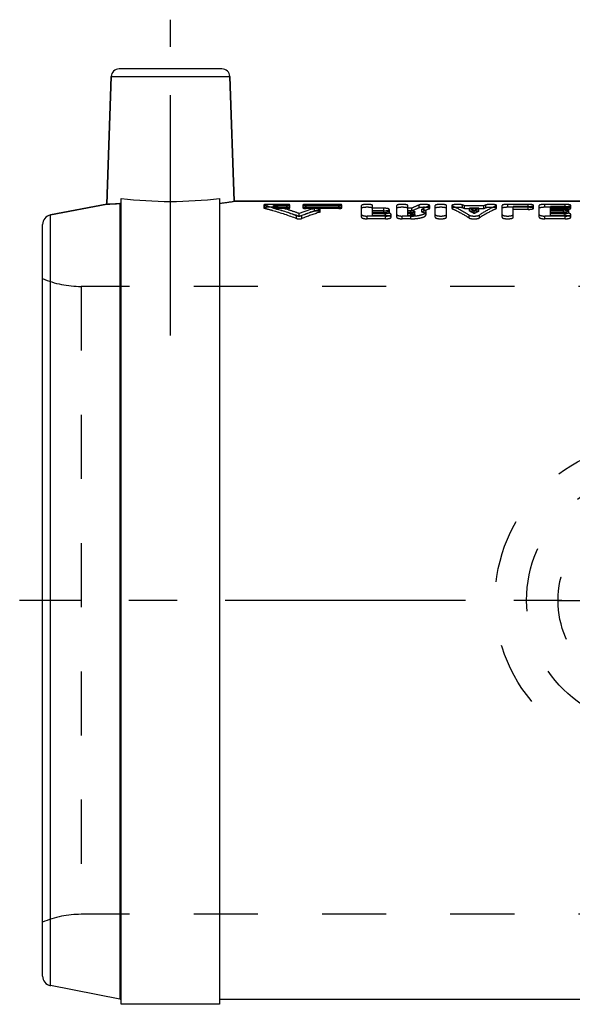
# Model space of a CAD drawing. Header units: millimetres. Extents: x 418 to 581, y 452 to 553.
# Tile 1 of 10: x 418 to 474, y 452 to 553. Entities that reach past the tile are written whole.
import ezdxf

# ---------------------------------------------------------------- set-up
doc = ezdxf.new("R2010")
doc.units = ezdxf.units.MM
doc.header["$LTSCALE"] = 65.185185
doc.linetypes.add('CENTER', pattern=[0.6, 0.375, -0.075, 0.075, -0.075])
doc.linetypes.add('HIDDEN', pattern=[0.2, 0.1, -0.1])
for name, color, linetype in [('ACHSEN_S', 7, 'CONTINUOUS'), ('KOERPER', 7, 'CONTINUOUS'), ('KONST.EL_MIT_GEO', 7, 'CONTINUOUS'), ('KURVEN', 7, 'CONTINUOUS')]:
    doc.layers.add(name, color=color, linetype=linetype)

msp = doc.modelspace()

# ---------------------------------------------------------------- linework, layer by layer
at = {"layer": 'ACHSEN_S', "color": 2, "linetype": 'CENTER'}
msp.add_line((580.97, 493.52), (418.3, 493.52), dxfattribs=at)
at = {"layer": 'KOERPER', "color": 2, "linetype": 'CENTER'}
msp.add_line((433.63, 520.42), (433.63, 552.52), dxfattribs=at)
at = {"layer": 'KOERPER', "color": 7, "linetype": 'Continuous'}
for p, q in [((427.61, 546.75), (427.15, 533.79)), ((439.66, 546.75), (440.1, 534.08)), ((428.63, 452.48), (428.63, 534.37)), ((438.63, 534.37), (438.63, 452.48)), ((427.15, 533.79), (421.44, 532.68)), ((484.81, 534.08), (440.1, 534.08)), ((438.63, 452.48), (428.63, 452.48)), ((484.81, 452.98), (438.63, 452.98))]:
    msp.add_line(p, q, dxfattribs=at)
for centre, radius, start, end in [((433.63, 574.68), 40.62, 262.9294, 277.0706), ((433.4, 575.82), 42.28, 277.1092, 279.121)]:
    msp.add_arc(centre, radius, start, end, dxfattribs=at)
at = {"layer": 'KOERPER', "color": 8, "linetype": 'HIDDEN'}
msp.add_arc((433.37, 576.04), 42.5, 277.1144, 279.1157, dxfattribs=at)
at = {"layer": 'KONST.EL_MIT_GEO', "color": 7, "linetype": 'Continuous'}
for p, q in [((438.86, 547.52), (428.41, 547.52)), ((427.15, 533.79), (427.61, 546.75)), ((427.61, 546.75), (439.66, 546.75)), ((440.1, 534.08), (439.66, 546.75)), ((421.44, 532.68), (427.15, 533.79)), ((428.47, 533.85), (428.47, 453.01)), ((440.1, 534.08), (484.81, 534.08)), ((421.44, 454.37), (421.44, 532.68)), ((420.63, 455.35), (420.63, 531.7)), ((428.47, 453.01), (421.44, 454.37))]:
    msp.add_line(p, q, dxfattribs=at)
at = {"layer": 'KONST.EL_MIT_GEO', "color": 8, "linetype": 'HIDDEN'}
for p, q in [((428.63, 452.81), (428.63, 534.37)), ((443.13, 533.7), (443.13, 533.4)), ((443.2, 533.36), (443.2, 533.66)), ((443.46, 533.46), (443.46, 533.75)), ((445.45, 533.75), (443.46, 533.75)), ((445.45, 533.46), (443.46, 533.46)), ((444.12, 533.34), (444.12, 533.63)), ((445.45, 533.63), (444.12, 533.63)), ((445.45, 533.34), (444.12, 533.34)), ((445.45, 533.34), (445.45, 533.75)), ((445.78, 533.4), (445.78, 533.7)), ((447.1, 533.7), (447.1, 533.4)), ((447.43, 533.34), (447.43, 533.75)), ((450.73, 533.75), (447.43, 533.75)), ((450.73, 533.63), (447.43, 533.63)), ((450.73, 533.46), (447.43, 533.46)), ((450.73, 533.34), (447.43, 533.34)), ((448.26, 533.05), (448.26, 533.34)), ((448.85, 533.01), (448.85, 533.3)), ((450.73, 533.34), (450.73, 533.75)), ((451.06, 533.4), (451.06, 533.7)), ((453.05, 532.45), (453.05, 533.65)), ((454.18, 532.61), (454.18, 533.65)), ((455.31, 533.37), (454.18, 533.37)), ((455.31, 532.81), (455.31, 533.37)), ((456.63, 532.45), (456.63, 533.65)), ((457.76, 532.61), (457.76, 533.65)), ((458.15, 533.37), (457.76, 533.37)), ((458.15, 533.08), (458.15, 533.37)), ((458.9, 533.4), (458.9, 533.7)), ((459.92, 533.31), (459.92, 533.61)), ((459.98, 533.36), (459.98, 533.65)), ((460.54, 532.45), (460.54, 533.65)), ((461.68, 532.45), (461.68, 533.65)), ((462.24, 533.65), (462.24, 533.36)), ((462.29, 533.31), (462.29, 533.61)), ((463.33, 533.4), (463.33, 533.69)), ((463.53, 533.31), (463.53, 533.61)), ((465.49, 533.61), (463.53, 533.61)), ((465.49, 533.31), (463.53, 533.31)), ((464.03, 533.08), (464.03, 533.37)), ((464.99, 533.37), (464.03, 533.37)), ((464.99, 533.08), (464.99, 533.37)), ((465.49, 533.31), (465.49, 533.61)), ((465.69, 533.4), (465.69, 533.69)), ((466.73, 533.31), (466.73, 533.61)), ((466.78, 533.36), (466.78, 533.65)), ((467.34, 532.45), (467.34, 533.65)), ((467.91, 533.46), (467.91, 533.75)), ((469.99, 533.75), (467.91, 533.75)), ((469.99, 533.46), (467.91, 533.46)), ((468.48, 532.45), (468.48, 533.54)), ((469.99, 533.54), (468.48, 533.54)), ((469.99, 533.25), (469.99, 533.75)), ((470.55, 533.36), (470.55, 533.65)), ((471.12, 532.45), (471.12, 533.65)), ((471.68, 533.46), (471.68, 533.75)), ((473.76, 533.75), (471.68, 533.75)), ((473.76, 533.46), (471.68, 533.46)), ((472.25, 532.61), (472.25, 533.54)), ((473.76, 533.54), (472.25, 533.54)), ((473.57, 533.37), (472.25, 533.37)), ((473.57, 532.81), (473.57, 533.37)), ((473.76, 533.25), (473.76, 533.75)), ((474.32, 533.36), (474.32, 533.65)), ((445.62, 533.2), (445.7, 533.17)), ((446.44, 532.33), (446.44, 532.61)), ((446.71, 532.54), (446.71, 532.82)), ((446.98, 532.33), (446.98, 532.61)), ((448.79, 532.96), (448.79, 533.25)), ((453.61, 532.29), (453.61, 532.57)), ((455.5, 532.57), (453.61, 532.57)), ((455.5, 532.29), (453.61, 532.29)), ((455.31, 533.1), (454.18, 533.1)), ((455.31, 533.08), (454.18, 533.08)), ((455.5, 532.89), (454.18, 532.89)), ((455.31, 532.81), (454.18, 532.81)), ((455.5, 532.61), (454.18, 532.61)), ((455.5, 532.61), (455.5, 532.89)), ((455.5, 532.29), (455.5, 532.57)), ((455.88, 532.95), (455.88, 533.24)), ((456.06, 532.45), (456.06, 532.74)), ((457.2, 532.29), (457.2, 532.57)), ((458.08, 532.57), (457.2, 532.57)), ((458.08, 532.29), (457.2, 532.29)), ((458.08, 533.1), (457.76, 533.1)), ((458.15, 533.08), (457.76, 533.08)), ((458.08, 532.89), (457.76, 532.89)), ((458.08, 532.81), (457.76, 532.81)), ((458.08, 532.61), (457.76, 532.61)), ((458.08, 532.61), (458.08, 533.1)), ((458.08, 532.29), (458.08, 532.57)), ((458.48, 532.71), (458.48, 533)), ((459.18, 532.97), (459.18, 533.26)), ((459.61, 532.71), (459.61, 533)), ((463.99, 532.38), (463.99, 532.67)), ((464.99, 533.08), (464.03, 533.08)), ((464.51, 532.82), (464.51, 533.11)), ((465.03, 532.38), (465.03, 532.67)), ((469.99, 533.25), (468.48, 533.25)), ((471.68, 532.29), (471.68, 532.57)), ((473.76, 532.57), (471.68, 532.57)), ((473.76, 532.29), (471.68, 532.29)), ((473.76, 533.25), (472.25, 533.25)), ((473.57, 533.1), (472.25, 533.1)), ((473.57, 533.08), (472.25, 533.08)), ((473.76, 532.89), (472.25, 532.89)), ((473.57, 532.81), (472.25, 532.81)), ((473.76, 532.61), (472.25, 532.61)), ((473.76, 532.61), (473.76, 532.89)), ((473.76, 532.29), (473.76, 532.57)), ((474.14, 532.95), (474.14, 533.24)), ((474.32, 532.45), (474.32, 532.74)), ((424.55, 525.42), (424.55, 461.62)), ((481.63, 525.42), (424.55, 525.42)), ((481.63, 461.62), (424.55, 461.62))]:
    msp.add_line(p, q, dxfattribs=at)
at = {"layer": 'KONST.EL_MIT_GEO', "color": 7, "linetype": 'Continuous'}
for centre, radius, start, end in [((428.41, 546.73), 0.8, 90, 178), ((438.86, 546.73), 0.8, 2, 90), ((425.85, 572.56), 38.8, 271.9263, 273.8751), ((421.63, 531.7), 1, 101, 180), ((421.63, 455.35), 1, 180, 259)]:
    msp.add_arc(centre, radius, start, end, dxfattribs=at)
at = {"layer": 'KONST.EL_MIT_GEO', "color": 8, "linetype": 'HIDDEN'}
for centre, radius, start, end in [((425.85, 572.63), 38.86, 271.9279, 273.8735), ((437.76, 508.76), 25.67, 72.1738, 75.6404), ((437.7, 508.06), 26.08, 69.7839, 75.7354), ((455.93, 507.92), 26.56, 106.787, 110.3078), ((463.11, 522.98), 11.51, 111.4506, 115.5181), ((463.1, 522.63), 11.56, 111.3069, 115.354), ((464.48, 522.7), 11.82, 112.6865, 116.6613), ((464.47, 522.35), 11.86, 112.5362, 116.4919), ((459.41, 524.28), 10.2, 66.144, 67.3921), ((459.42, 523.94), 10.24, 66.2999, 67.5416), ((458.84, 523.11), 11.49, 60.4554, 63.1797), ((470.18, 523.11), 11.49, 116.8203, 119.5446), ((469.61, 524.28), 10.2, 112.6079, 113.856), ((469.6, 523.94), 10.24, 112.4584, 113.7001), ((437.42, 507.71), 26.78, 69.7005, 71.9822), ((455.91, 507.48), 26.69, 106.6703, 110.1705), ((456.83, 507.7), 26.79, 107.4626, 111.5636), ((456.81, 507.26), 26.92, 107.3419, 111.4191), ((458.86, 522.78), 11.52, 60.6364, 63.3496), ((470.16, 522.78), 11.52, 116.6504, 119.3636), ((424.55, 535.42), 10, 246.9261, 270), ((424.55, 451.62), 10, 90, 113.0739), ((428.43, 452.81), 0.2, 0, 79)]:
    msp.add_arc(centre, radius, start, end, dxfattribs=at)
at = {"layer": 'KONST.EL_MIT_GEO', "color": 7, "linetype": 'Continuous'}
msp.add_open_spline([(428.47, 533.85), (428.51, 533.86), (428.6, 533.89), (428.63, 533.98), (428.63, 534.03)], degree=3, knots=[0, 0, 0, 0, 0.424469, 1, 1, 1, 1], dxfattribs=at)
at = {"layer": 'KONST.EL_MIT_GEO', "color": 8, "linetype": 'HIDDEN'}
for points, knots in [([(443.46, 533.75), (443.42, 533.75), (443.35, 533.75), (443.24, 533.74), (443.18, 533.73), (443.13, 533.71), (443.13, 533.7)], [0, 0, 0, 0, 0.369907, 0.684643, 0.899388, 1, 1, 1, 1]), ([(443.13, 533.7), (443.13, 533.69), (443.16, 533.67), (443.18, 533.66), (443.2, 533.66)], [0, 0, 0, 0, 0.331797, 1, 1, 1, 1]), ([(443.46, 533.46), (443.42, 533.46), (443.35, 533.46), (443.24, 533.44), (443.18, 533.43), (443.13, 533.41), (443.13, 533.4)], [0, 0, 0, 0, 0.370078, 0.68493, 0.899672, 1, 1, 1, 1]), ([(443.13, 533.4), (443.13, 533.39), (443.16, 533.37), (443.18, 533.37), (443.2, 533.36)], [0, 0, 0, 0, 0.331062, 1, 1, 1, 1]), ([(443.2, 533.66), (443.47, 533.59), (444.57, 533.29), (445.65, 532.93), (446.44, 532.61)], [0, 0, 0, 0, 0.246862, 1, 1, 1, 1]), ([(443.2, 533.36), (443.47, 533.3), (444.57, 533), (445.65, 532.64), (446.44, 532.33)], [0, 0, 0, 0, 0.246912, 1, 1, 1, 1]), ([(445.78, 533.7), (445.78, 533.71), (445.73, 533.73), (445.67, 533.74), (445.57, 533.75), (445.49, 533.75), (445.45, 533.75)], [0, 0, 0, 0, 0.098857, 0.316021, 0.63226, 1, 1, 1, 1]), ([(445.45, 533.63), (445.49, 533.63), (445.57, 533.64), (445.67, 533.65), (445.74, 533.66), (445.78, 533.68), (445.78, 533.7)], [0, 0, 0, 0, 0.368883, 0.684069, 0.900555, 1, 1, 1, 1]), ([(445.78, 533.4), (445.78, 533.41), (445.73, 533.43), (445.67, 533.44), (445.57, 533.46), (445.49, 533.46), (445.45, 533.46)], [0, 0, 0, 0, 0.098573, 0.315733, 0.63209, 1, 1, 1, 1]), ([(445.45, 533.34), (445.49, 533.34), (445.57, 533.34), (445.67, 533.35), (445.73, 533.37), (445.78, 533.39), (445.78, 533.4)], [0, 0, 0, 0, 0.369062, 0.684368, 0.900844, 1, 1, 1, 1]), ([(447.43, 533.75), (447.38, 533.75), (447.31, 533.75), (447.2, 533.74), (447.14, 533.73), (447.1, 533.71), (447.1, 533.7)], [0, 0, 0, 0, 0.369537, 0.684976, 0.901134, 1, 1, 1, 1]), ([(447.1, 533.7), (447.1, 533.68), (447.14, 533.66), (447.2, 533.65), (447.31, 533.64), (447.39, 533.63), (447.43, 533.63)], [0, 0, 0, 0, 0.099436, 0.316926, 0.632908, 1, 1, 1, 1]), ([(447.43, 533.46), (447.38, 533.46), (447.31, 533.46), (447.2, 533.44), (447.14, 533.43), (447.1, 533.41), (447.1, 533.4)], [0, 0, 0, 0, 0.369708, 0.685265, 0.901418, 1, 1, 1, 1]), ([(447.1, 533.4), (447.1, 533.39), (447.14, 533.37), (447.2, 533.35), (447.31, 533.34), (447.39, 533.34), (447.43, 533.34)], [0, 0, 0, 0, 0.099147, 0.316629, 0.632731, 1, 1, 1, 1]), ([(448.85, 533.3), (448.85, 533.32), (448.75, 533.36), (448.57, 533.38), (448.38, 533.38), (448.26, 533.34)], [0, 0, 0, 0, 0.124729, 0.394267, 1, 1, 1, 1]), ([(448.79, 533.25), (448.8, 533.26), (448.82, 533.26), (448.85, 533.28), (448.85, 533.3)], [0, 0, 0, 0, 0.374891, 1, 1, 1, 1]), ([(451.06, 533.7), (451.06, 533.71), (451.02, 533.73), (450.95, 533.74), (450.85, 533.75), (450.77, 533.75), (450.73, 533.75)], [0, 0, 0, 0, 0.098857, 0.316021, 0.63226, 1, 1, 1, 1]), ([(450.73, 533.63), (450.77, 533.63), (450.85, 533.64), (450.95, 533.65), (451.02, 533.66), (451.06, 533.68), (451.06, 533.7)], [0, 0, 0, 0, 0.368883, 0.684069, 0.900555, 1, 1, 1, 1]), ([(451.06, 533.4), (451.06, 533.41), (451.02, 533.43), (450.95, 533.44), (450.85, 533.46), (450.77, 533.46), (450.73, 533.46)], [0, 0, 0, 0, 0.098573, 0.315733, 0.63209, 1, 1, 1, 1]), ([(450.73, 533.34), (450.77, 533.34), (450.85, 533.34), (450.95, 533.35), (451.02, 533.37), (451.06, 533.39), (451.06, 533.4)], [0, 0, 0, 0, 0.369062, 0.684368, 0.900844, 1, 1, 1, 1]), ([(454.18, 533.65), (454.18, 533.67), (454.11, 533.71), (454, 533.73), (453.82, 533.75), (453.61, 533.76), (453.41, 533.75), (453.23, 533.73), (453.12, 533.71), (453.05, 533.67), (453.05, 533.65)], [0, 0, 0, 0, 0.050893, 0.158805, 0.31598, 0.500807, 0.684812, 0.84152, 0.950077, 1, 1, 1, 1]), ([(454.18, 533.36), (454.18, 533.38), (454.11, 533.41), (454, 533.43), (453.82, 533.46), (453.61, 533.46), (453.41, 533.46), (453.23, 533.43), (453.12, 533.41), (453.05, 533.38), (453.05, 533.36)], [0, 0, 0, 0, 0.050745, 0.158656, 0.315892, 0.500807, 0.6849, 0.841669, 0.950225, 1, 1, 1, 1]), ([(455.88, 533.24), (455.88, 533.26), (455.81, 533.31), (455.63, 533.35), (455.44, 533.37), (455.31, 533.37)], [0, 0, 0, 0, 0.111058, 0.327239, 1, 1, 1, 1]), ([(457.76, 533.65), (457.76, 533.67), (457.69, 533.71), (457.58, 533.73), (457.4, 533.75), (457.2, 533.76), (456.99, 533.75), (456.81, 533.73), (456.7, 533.71), (456.63, 533.67), (456.63, 533.65)], [0, 0, 0, 0, 0.050893, 0.158805, 0.31598, 0.500806, 0.684812, 0.84152, 0.950077, 1, 1, 1, 1]), ([(457.76, 533.36), (457.76, 533.38), (457.69, 533.41), (457.58, 533.43), (457.4, 533.46), (457.2, 533.46), (456.99, 533.46), (456.81, 533.43), (456.7, 533.41), (456.63, 533.38), (456.63, 533.36)], [0, 0, 0, 0, 0.050745, 0.158656, 0.315892, 0.500807, 0.6849, 0.841669, 0.950225, 1, 1, 1, 1]), ([(459.98, 533.65), (459.98, 533.67), (459.93, 533.7), (459.84, 533.72), (459.7, 533.74), (459.47, 533.76), (459.2, 533.75), (458.98, 533.73), (458.9, 533.7)], [0, 0, 0, 0, 0.04267, 0.130415, 0.261136, 0.421545, 0.758392, 1, 1, 1, 1]), ([(459.98, 533.36), (459.98, 533.37), (459.93, 533.41), (459.84, 533.43), (459.7, 533.45), (459.47, 533.46), (459.2, 533.46), (458.98, 533.43), (458.9, 533.4)], [0, 0, 0, 0, 0.042513, 0.130223, 0.260963, 0.421418, 0.758372, 1, 1, 1, 1]), ([(459.92, 533.61), (459.93, 533.61), (459.95, 533.62), (459.98, 533.64), (459.98, 533.65)], [0, 0, 0, 0, 0.368941, 1, 1, 1, 1]), ([(459.92, 533.31), (459.93, 533.31), (459.95, 533.32), (459.98, 533.34), (459.98, 533.36)], [0, 0, 0, 0, 0.369608, 1, 1, 1, 1]), ([(461.68, 533.65), (461.68, 533.67), (461.6, 533.71), (461.49, 533.73), (461.31, 533.75), (461.11, 533.76), (460.9, 533.75), (460.72, 533.73), (460.61, 533.71), (460.54, 533.67), (460.54, 533.65)], [0, 0, 0, 0, 0.050893, 0.158805, 0.31598, 0.500806, 0.684812, 0.84152, 0.950077, 1, 1, 1, 1]), ([(461.68, 533.36), (461.68, 533.38), (461.6, 533.41), (461.49, 533.43), (461.31, 533.46), (461.11, 533.46), (460.9, 533.46), (460.72, 533.43), (460.61, 533.41), (460.54, 533.38), (460.54, 533.36)], [0, 0, 0, 0, 0.050745, 0.158656, 0.315892, 0.500807, 0.6849, 0.841669, 0.950225, 1, 1, 1, 1]), ([(463.33, 533.69), (463.24, 533.73), (463.03, 533.75), (462.76, 533.76), (462.52, 533.74), (462.38, 533.72), (462.29, 533.7), (462.24, 533.67), (462.24, 533.65)], [0, 0, 0, 0, 0.238492, 0.575484, 0.736778, 0.86767, 0.956513, 1, 1, 1, 1]), ([(462.24, 533.65), (462.24, 533.65), (462.25, 533.63), (462.27, 533.62), (462.29, 533.61)], [0, 0, 0, 0, 0.170128, 1, 1, 1, 1]), ([(463.33, 533.4), (463.24, 533.43), (463.03, 533.45), (462.76, 533.46), (462.52, 533.45), (462.38, 533.43), (462.29, 533.41), (462.24, 533.37), (462.24, 533.36)], [0, 0, 0, 0, 0.238508, 0.575608, 0.736949, 0.86786, 0.956671, 1, 1, 1, 1]), ([(462.24, 533.36), (462.24, 533.35), (462.25, 533.33), (462.27, 533.32), (462.29, 533.31)], [0, 0, 0, 0, 0.169519, 1, 1, 1, 1]), ([(462.29, 533.61), (462.43, 533.54), (463.02, 533.27), (463.58, 532.94), (463.99, 532.67)], [0, 0, 0, 0, 0.242302, 1, 1, 1, 1]), ([(462.29, 533.31), (462.43, 533.25), (463.02, 532.98), (463.58, 532.65), (463.99, 532.38)], [0, 0, 0, 0, 0.242396, 1, 1, 1, 1]), ([(466.73, 533.61), (466.59, 533.54), (466, 533.27), (465.44, 532.94), (465.03, 532.67)], [0, 0, 0, 0, 0.242302, 1, 1, 1, 1]), ([(466.73, 533.31), (466.59, 533.25), (466, 532.98), (465.44, 532.65), (465.03, 532.38)], [0, 0, 0, 0, 0.242396, 1, 1, 1, 1]), ([(466.78, 533.65), (466.78, 533.67), (466.73, 533.7), (466.64, 533.72), (466.5, 533.74), (466.26, 533.76), (465.99, 533.75), (465.77, 533.73), (465.69, 533.69)], [0, 0, 0, 0, 0.042966, 0.131522, 0.263381, 0.424911, 0.762129, 1, 1, 1, 1]), ([(466.78, 533.36), (466.78, 533.37), (466.73, 533.41), (466.64, 533.43), (466.5, 533.45), (466.26, 533.46), (465.99, 533.45), (465.77, 533.43), (465.69, 533.4)], [0, 0, 0, 0, 0.042809, 0.131332, 0.263211, 0.424787, 0.762113, 1, 1, 1, 1]), ([(466.73, 533.61), (466.74, 533.61), (466.76, 533.62), (466.78, 533.64), (466.78, 533.65)], [0, 0, 0, 0, 0.365006, 1, 1, 1, 1]), ([(466.73, 533.31), (466.74, 533.32), (466.76, 533.33), (466.78, 533.34), (466.78, 533.36)], [0, 0, 0, 0, 0.365684, 1, 1, 1, 1]), ([(467.91, 533.75), (467.84, 533.75), (467.7, 533.75), (467.52, 533.73), (467.41, 533.71), (467.34, 533.67), (467.34, 533.65)], [0, 0, 0, 0, 0.371693, 0.683425, 0.900311, 1, 1, 1, 1]), ([(467.91, 533.46), (467.84, 533.46), (467.7, 533.46), (467.52, 533.43), (467.41, 533.41), (467.34, 533.38), (467.34, 533.36)], [0, 0, 0, 0, 0.371871, 0.683723, 0.900606, 1, 1, 1, 1]), ([(470.55, 533.65), (470.55, 533.67), (470.48, 533.71), (470.37, 533.73), (470.19, 533.75), (470.06, 533.75), (469.99, 533.75)], [0, 0, 0, 0, 0.100274, 0.315806, 0.63212, 1, 1, 1, 1]), ([(469.99, 533.54), (470.06, 533.54), (470.19, 533.55), (470.37, 533.57), (470.48, 533.59), (470.55, 533.63), (470.55, 533.65)], [0, 0, 0, 0, 0.370418, 0.682141, 0.8984, 1, 1, 1, 1]), ([(470.55, 533.36), (470.55, 533.38), (470.48, 533.41), (470.37, 533.43), (470.19, 533.46), (470.06, 533.46), (469.99, 533.46)], [0, 0, 0, 0, 0.099979, 0.315507, 0.631944, 1, 1, 1, 1]), ([(469.99, 533.25), (470.06, 533.25), (470.19, 533.25), (470.37, 533.28), (470.48, 533.3), (470.55, 533.34), (470.55, 533.36)], [0, 0, 0, 0, 0.370609, 0.682457, 0.898704, 1, 1, 1, 1]), ([(471.68, 533.75), (471.61, 533.75), (471.48, 533.75), (471.3, 533.73), (471.19, 533.71), (471.12, 533.67), (471.12, 533.65)], [0, 0, 0, 0, 0.371693, 0.683425, 0.900311, 1, 1, 1, 1]), ([(471.68, 533.46), (471.61, 533.46), (471.48, 533.46), (471.3, 533.43), (471.19, 533.41), (471.12, 533.38), (471.12, 533.36)], [0, 0, 0, 0, 0.371871, 0.683723, 0.900606, 1, 1, 1, 1]), ([(474.11, 533.28), (474.05, 533.32), (473.86, 533.36), (473.68, 533.37), (473.57, 533.37)], [0, 0, 0, 0, 0.395286, 1, 1, 1, 1]), ([(474.32, 533.65), (474.32, 533.67), (474.25, 533.71), (474.14, 533.73), (473.96, 533.75), (473.83, 533.75), (473.76, 533.75)], [0, 0, 0, 0, 0.100274, 0.315806, 0.63212, 1, 1, 1, 1]), ([(473.76, 533.54), (473.83, 533.54), (473.96, 533.55), (474.14, 533.57), (474.26, 533.59), (474.32, 533.63), (474.32, 533.65)], [0, 0, 0, 0, 0.370418, 0.682141, 0.8984, 1, 1, 1, 1]), ([(474.32, 533.36), (474.32, 533.38), (474.25, 533.41), (474.14, 533.43), (473.96, 533.46), (473.83, 533.46), (473.76, 533.46)], [0, 0, 0, 0, 0.099979, 0.315507, 0.631944, 1, 1, 1, 1]), ([(473.76, 533.25), (473.83, 533.25), (473.96, 533.25), (474.14, 533.28), (474.25, 533.3), (474.32, 533.34), (474.32, 533.36)], [0, 0, 0, 0, 0.370609, 0.682457, 0.898704, 1, 1, 1, 1]), ([(474.14, 533.24), (474.14, 533.25), (474.12, 533.27), (474.11, 533.28), (474.11, 533.28)], [0, 0, 0, 0, 0.687816, 1, 1, 1, 1]), ([(446.44, 532.61), (446.53, 532.58), (446.71, 532.57), (446.89, 532.58), (446.98, 532.61)], [0, 0, 0, 0, 0.498907, 1, 1, 1, 1]), ([(446.44, 532.33), (446.53, 532.29), (446.71, 532.28), (446.89, 532.29), (446.98, 532.33)], [0, 0, 0, 0, 0.498907, 1, 1, 1, 1]), ([(448.85, 533.01), (448.85, 533.03), (448.75, 533.07), (448.57, 533.09), (448.38, 533.09), (448.26, 533.05)], [0, 0, 0, 0, 0.124473, 0.394061, 1, 1, 1, 1]), ([(448.79, 532.96), (448.8, 532.96), (448.82, 532.97), (448.85, 532.99), (448.85, 533.01)], [0, 0, 0, 0, 0.375501, 1, 1, 1, 1]), ([(453.05, 532.74), (453.05, 532.71), (453.1, 532.65), (453.29, 532.59), (453.48, 532.57), (453.61, 532.57)], [0, 0, 0, 0, 0.125086, 0.34268, 1, 1, 1, 1]), ([(453.05, 532.45), (453.05, 532.42), (453.1, 532.37), (453.29, 532.31), (453.48, 532.29), (453.61, 532.29)], [0, 0, 0, 0, 0.124588, 0.342134, 1, 1, 1, 1]), ([(455.31, 533.1), (455.44, 533.1), (455.63, 533.12), (455.81, 533.17), (455.88, 533.22), (455.88, 533.24)], [0, 0, 0, 0, 0.670401, 0.887536, 1, 1, 1, 1]), ([(455.88, 532.95), (455.88, 532.97), (455.81, 533.02), (455.63, 533.06), (455.44, 533.08), (455.31, 533.08)], [0, 0, 0, 0, 0.110661, 0.326823, 1, 1, 1, 1]), ([(455.31, 532.81), (455.44, 532.81), (455.63, 532.83), (455.81, 532.88), (455.88, 532.93), (455.88, 532.95)], [0, 0, 0, 0, 0.670836, 0.887941, 1, 1, 1, 1]), ([(455.5, 532.57), (455.63, 532.57), (455.82, 532.59), (456.01, 532.65), (456.06, 532.71), (456.06, 532.74)], [0, 0, 0, 0, 0.65776, 0.876113, 1, 1, 1, 1]), ([(456.06, 532.45), (456.06, 532.47), (456.01, 532.53), (455.82, 532.59), (455.63, 532.61), (455.5, 532.61)], [0, 0, 0, 0, 0.121962, 0.33912, 1, 1, 1, 1]), ([(455.5, 532.29), (455.63, 532.29), (455.82, 532.31), (456.01, 532.37), (456.06, 532.42), (456.06, 532.45)], [0, 0, 0, 0, 0.658306, 0.87661, 1, 1, 1, 1]), ([(456.06, 532.74), (456.06, 532.78), (455.91, 532.86), (455.79, 532.88), (455.7, 532.88)], [0, 0, 0, 0, 0.330671, 1, 1, 1, 1]), ([(456.63, 532.74), (456.63, 532.71), (456.69, 532.65), (456.88, 532.59), (457.06, 532.57), (457.2, 532.57)], [0, 0, 0, 0, 0.125086, 0.34268, 1, 1, 1, 1]), ([(456.63, 532.45), (456.63, 532.42), (456.69, 532.37), (456.88, 532.31), (457.06, 532.29), (457.2, 532.29)], [0, 0, 0, 0, 0.124588, 0.342134, 1, 1, 1, 1]), ([(458.08, 533.1), (458.17, 533.1), (458.3, 533.09), (458.43, 533.05), (458.48, 533.02), (458.48, 533)], [0, 0, 0, 0, 0.66525, 0.883557, 1, 1, 1, 1]), ([(458.08, 532.57), (458.27, 532.57), (458.64, 532.59), (459.06, 532.67), (459.34, 532.76), (459.5, 532.84), (459.61, 532.94), (459.61, 533)], [0, 0, 0, 0, 0.356534, 0.663377, 0.785308, 0.881776, 1, 1, 1, 1]), ([(458.48, 533), (458.48, 532.98), (458.43, 532.95), (458.3, 532.91), (458.17, 532.89), (458.08, 532.89)], [0, 0, 0, 0, 0.117226, 0.335149, 1, 1, 1, 1]), ([(458.08, 532.81), (458.17, 532.81), (458.3, 532.8), (458.43, 532.76), (458.48, 532.73), (458.48, 532.71)], [0, 0, 0, 0, 0.665725, 0.884002, 1, 1, 1, 1]), ([(458.08, 532.29), (458.27, 532.29), (458.64, 532.31), (459.06, 532.38), (459.34, 532.47), (459.5, 532.55), (459.61, 532.65), (459.61, 532.71)], [0, 0, 0, 0, 0.356845, 0.663881, 0.785826, 0.88223, 1, 1, 1, 1]), ([(458.48, 532.71), (458.48, 532.69), (458.43, 532.66), (458.3, 532.62), (458.17, 532.61), (458.08, 532.61)], [0, 0, 0, 0, 0.116776, 0.33466, 1, 1, 1, 1]), ([(459.61, 533), (459.61, 533.06), (459.51, 533.15), (459.35, 533.22), (459.24, 533.25), (459.18, 533.26)], [0, 0, 0, 0, 0.349832, 0.634879, 1, 1, 1, 1]), ([(459.61, 532.71), (459.61, 532.77), (459.51, 532.86), (459.35, 532.92), (459.24, 532.96), (459.18, 532.97)], [0, 0, 0, 0, 0.348988, 0.63429, 1, 1, 1, 1]), ([(460.54, 532.74), (460.54, 532.71), (460.6, 532.65), (460.79, 532.59), (461.11, 532.56), (461.43, 532.59), (461.62, 532.65), (461.68, 532.71), (461.68, 532.74)], [0, 0, 0, 0, 0.0626, 0.171771, 0.500737, 0.828531, 0.938435, 1, 1, 1, 1]), ([(460.54, 532.45), (460.54, 532.42), (460.6, 532.37), (460.79, 532.31), (461.11, 532.27), (461.43, 532.31), (461.62, 532.37), (461.68, 532.42), (461.68, 532.45)], [0, 0, 0, 0, 0.062351, 0.171498, 0.500738, 0.828804, 0.938683, 1, 1, 1, 1]), ([(463.99, 532.67), (464.05, 532.63), (464.23, 532.59), (464.51, 532.56), (464.79, 532.59), (464.97, 532.63), (465.03, 532.67)], [0, 0, 0, 0, 0.207753, 0.500384, 0.792402, 1, 1, 1, 1]), ([(463.99, 532.38), (464.05, 532.34), (464.23, 532.3), (464.51, 532.28), (464.79, 532.3), (464.97, 532.34), (465.03, 532.38)], [0, 0, 0, 0, 0.207665, 0.500385, 0.792489, 1, 1, 1, 1]), ([(467.34, 532.74), (467.34, 532.71), (467.4, 532.65), (467.59, 532.59), (467.91, 532.56), (468.23, 532.59), (468.42, 532.65), (468.48, 532.71), (468.48, 532.74)], [0, 0, 0, 0, 0.0626, 0.171771, 0.500737, 0.828531, 0.938435, 1, 1, 1, 1]), ([(467.34, 532.45), (467.34, 532.42), (467.4, 532.37), (467.59, 532.31), (467.91, 532.27), (468.23, 532.31), (468.42, 532.37), (468.48, 532.42), (468.48, 532.45)], [0, 0, 0, 0, 0.062351, 0.171498, 0.500738, 0.828804, 0.938683, 1, 1, 1, 1]), ([(471.12, 532.74), (471.12, 532.71), (471.18, 532.65), (471.37, 532.59), (471.55, 532.57), (471.68, 532.57)], [0, 0, 0, 0, 0.125086, 0.34268, 1, 1, 1, 1]), ([(471.12, 532.45), (471.12, 532.42), (471.18, 532.37), (471.37, 532.31), (471.55, 532.29), (471.68, 532.29)], [0, 0, 0, 0, 0.124588, 0.342134, 1, 1, 1, 1]), ([(473.57, 533.1), (473.7, 533.1), (473.89, 533.12), (474.07, 533.17), (474.14, 533.22), (474.14, 533.24)], [0, 0, 0, 0, 0.670401, 0.887536, 1, 1, 1, 1]), ([(474.14, 532.95), (474.14, 532.97), (474.07, 533.02), (473.89, 533.06), (473.7, 533.08), (473.57, 533.08)], [0, 0, 0, 0, 0.110661, 0.326823, 1, 1, 1, 1]), ([(473.57, 532.81), (473.7, 532.81), (473.89, 532.83), (474.07, 532.88), (474.14, 532.93), (474.14, 532.95)], [0, 0, 0, 0, 0.670836, 0.887941, 1, 1, 1, 1]), ([(473.76, 532.57), (473.89, 532.57), (474.08, 532.59), (474.27, 532.65), (474.32, 532.71), (474.32, 532.74)], [0, 0, 0, 0, 0.65776, 0.876113, 1, 1, 1, 1]), ([(474.32, 532.45), (474.32, 532.47), (474.27, 532.53), (474.08, 532.59), (473.89, 532.61), (473.76, 532.61)], [0, 0, 0, 0, 0.121962, 0.33912, 1, 1, 1, 1]), ([(473.76, 532.29), (473.89, 532.29), (474.08, 532.31), (474.27, 532.37), (474.32, 532.42), (474.32, 532.45)], [0, 0, 0, 0, 0.658306, 0.87661, 1, 1, 1, 1]), ([(474.32, 532.74), (474.32, 532.78), (474.17, 532.86), (474.05, 532.88), (473.96, 532.88)], [0, 0, 0, 0, 0.330671, 1, 1, 1, 1])]:
    msp.add_open_spline(points, degree=3, knots=knots, dxfattribs=at)
for points in [[(455.7, 532.88), (455.63, 532.89), (455.56, 532.89), (455.5, 532.89)], [(473.96, 532.88), (473.89, 532.89), (473.82, 532.89), (473.76, 532.89)]]:
    msp.add_open_spline(points, degree=3, dxfattribs=at)
at = {"layer": 'KURVEN', "color": 8, "linetype": 'HIDDEN'}
msp.add_line((473.03, 493.52), (490.63, 493.52), dxfattribs=at)
for radius in [16, 12.8, 9.6]:
    msp.add_circle((482.63, 493.52), radius, dxfattribs=at)

doc.saveas('drawing.dxf')
